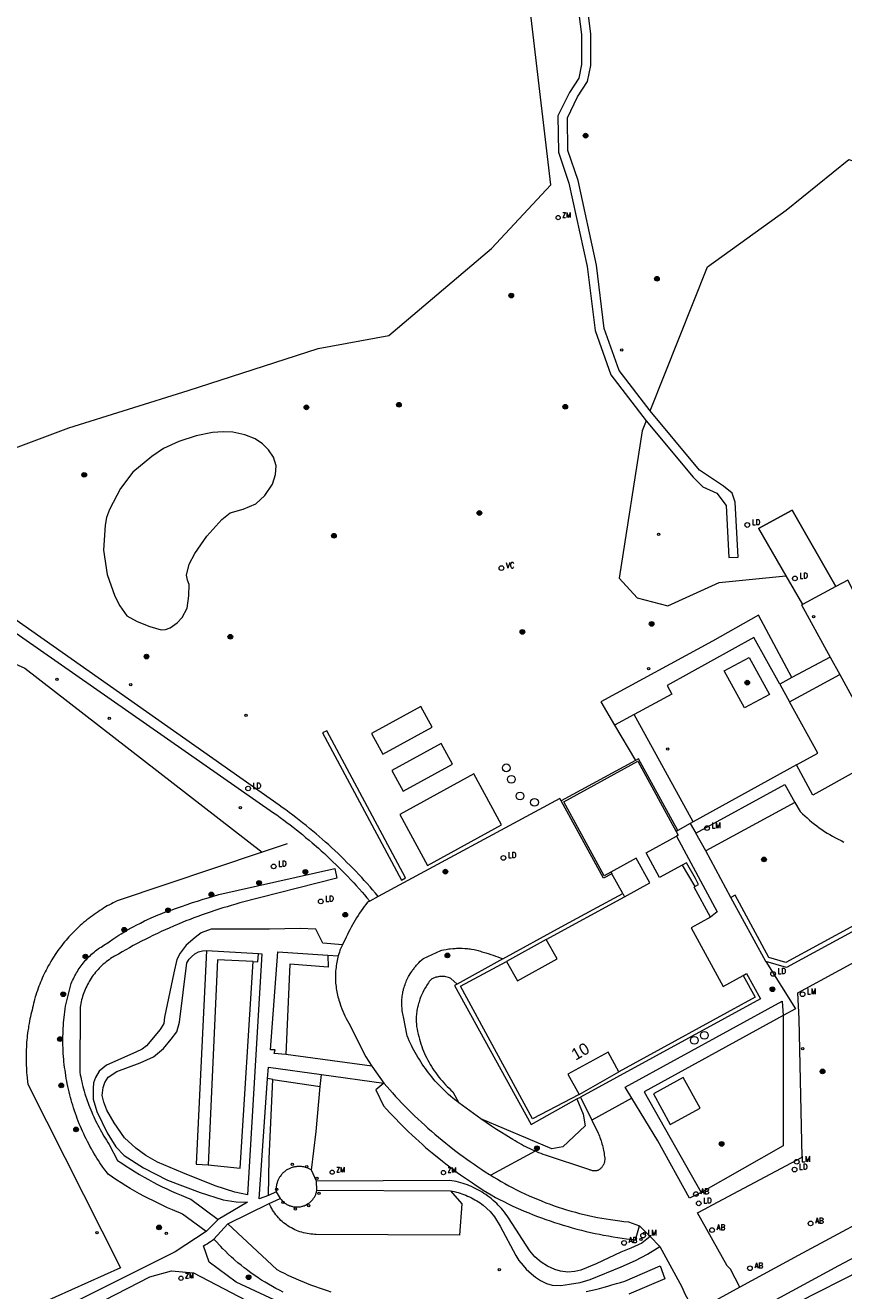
# Model space of a CAD drawing. Header units: metres. Extents: x 138165 to 154469, y 480134 to 494189.
# Tile 44 of 256: x 143039 to 143126, y 484709 to 484844. Entities that reach past the tile are written whole.
import ezdxf

# ---------------------------------------------------------------- set-up
doc = ezdxf.new("R2010")
doc.units = ezdxf.units.M
doc.header["$LTSCALE"] = 0.001
doc.header["$MEASUREMENT"] = 0
for name, color, linetype, lineweight in [('Level 5', 7, 'Continuous', 0), ('TOP-L-terrein schutting raster hek leuning', 7, 'Continuous', 0), ('TOP-L-topo objecten punt', 7, 'Continuous', 0), ('TOP-L-topo objecten vlak', 7, 'Continuous', 0), ('TOP-T-topo huisnummering naamgeving', 7, 'Continuous', 0)]:
    doc.layers.add(name, color=color, linetype=linetype, lineweight=lineweight)
doc.styles.add('Style-INTL_ISO', font='INTL_ISO.shx')
doc.styles.add('Style-STANDARD', font='STANDARD.shx')

# ---------------------------------------------------------------- blocks, each defined once
blk = doc.blocks.new('24')
at = {"layer": 'TOP-L-topo objecten punt', "color": 7, "linetype": 'Continuous', "lineweight": 0}
for radius in [0.025, 0.0182, 0.0115, 0.005]:
    blk.add_circle((0, 0), radius, dxfattribs=at)
blk = doc.blocks.new('304')
at = {"layer": 'TOP-L-topo objecten punt', "color": 7, "linetype": 'Continuous', "lineweight": 0}
blk.add_circle((0, 0), 0.0225, dxfattribs=at)
at = {"layer": 'TOP-L-topo objecten punt', "color": 7, "linetype": 'Continuous', "lineweight": 0, "style": 'Style-STANDARD'}
blk.add_text('ZM', height=0.054, dxfattribs=at).set_placement((0.043, 0))
blk = doc.blocks.new('22')
at = {"layer": 'TOP-L-topo objecten punt', "color": 7, "linetype": 'Continuous', "lineweight": 0}
blk.add_circle((0, 0), 0.025, dxfattribs=at)
at = {"layer": 'TOP-L-topo objecten punt', "color": 7, "linetype": 'Continuous', "lineweight": 0, "style": 'Style-STANDARD'}
blk.add_text('VC', height=0.06, dxfattribs=at).set_placement((0.0483, 0))
blk = doc.blocks.new('121')
at = {"layer": 'TOP-L-topo objecten punt', "color": 7, "linetype": 'Continuous', "lineweight": 0}
blk.add_circle((0, 0), 0.025, dxfattribs=at)
at = {"layer": 'TOP-L-topo objecten punt', "color": 7, "linetype": 'Continuous', "lineweight": 0, "style": 'Style-STANDARD'}
blk.add_text('LD', height=0.06, dxfattribs=at).set_placement((0.0483, 0))
blk = doc.blocks.new('*U13')
at = {"layer": 'Level 5', "color": 7, "linetype": 'Continuous', "lineweight": 0}
blk.add_circle((0, 0), 0.0415, dxfattribs=at)
blk = doc.blocks.new('150')
at = {"layer": 'Level 5', "color": 7, "linetype": 'Continuous', "lineweight": 0}
blk.add_blockref('*U13', (0, 0), dxfattribs=at)
blk = doc.blocks.new('10')
at = {"layer": 'TOP-L-topo objecten punt', "linetype": 'Continuous', "lineweight": 0}
blk.add_circle((0, 0), 0.0125, dxfattribs=at)
blk = doc.blocks.new('16')
at = {"layer": 'TOP-L-topo objecten punt', "color": 7, "linetype": 'Continuous', "lineweight": 0}
blk.add_circle((0, 0), 0.025, dxfattribs=at)
at = {"layer": 'TOP-L-topo objecten punt', "color": 7, "linetype": 'Continuous', "lineweight": 0, "style": 'Style-STANDARD'}
blk.add_text('LM', height=0.06, dxfattribs=at).set_placement((0.0483, 0))
blk = doc.blocks.new('11')
at = {"layer": 'TOP-L-topo objecten punt', "color": 7, "linetype": 'Continuous', "lineweight": 0}
blk.add_circle((0, 0), 0.025, dxfattribs=at)
at = {"layer": 'TOP-L-topo objecten punt', "color": 7, "linetype": 'Continuous', "lineweight": 0, "style": 'Style-STANDARD'}
blk.add_text('AB', height=0.06, dxfattribs=at).set_placement((0.0483, 0))

msp = doc.modelspace()

# ---------------------------------------------------------------- linework, layer by layer
at = {"layer": 'TOP-L-terrein schutting raster hek leuning', "flags": 128}
for points in [[(143117.18, 484790.64), (143120.79, 484792.59), (143125.43, 484784.44)], [(143066.92, 484756.99), (143064.26, 484756.1), (143048.8, 484750.93), (143048.58, 484750.82), (143048.38, 484750.72), (143048.19, 484750.61), (143047.96, 484750.49), (143047.74, 484750.37), (143047.55, 484750.26), (143047.33, 484750.13), (143047.14, 484750.01), (143046.93, 484749.87), (143046.75, 484749.75), (143046.54, 484749.61), (143046.33, 484749.46), (143046.15, 484749.33), (143045.95, 484749.18), (143045.77, 484749.05), (143045.57, 484748.89), (143045.4, 484748.75), (143045.21, 484748.59), (143045.04, 484748.44), (143044.85, 484748.27), (143044.66, 484748.1), (143044.48, 484747.93), (143044.32, 484747.77), (143044.14, 484747.59), (143043.99, 484747.43), (143043.82, 484747.25), (143043.64, 484747.06), (143043.5, 484746.9), (143043.36, 484746.73), (143043.19, 484746.54), (143043.05, 484746.37), (143042.89, 484746.17), (143042.74, 484745.97), (143042.61, 484745.79), (143042.48, 484745.61), (143042.33, 484745.4), (143042.19, 484745.19), (143042.07, 484745.01), (143041.93, 484744.79), (143041.82, 484744.61), (143041.68, 484744.39), (143041.56, 484744.17), (143041.45, 484743.98), (143041.33, 484743.75), (143041.21, 484743.53), (143041.11, 484743.33), (143041.02, 484743.14), (143040.91, 484742.91), (143040.8, 484742.67), (143040.71, 484742.47), (143040.62, 484742.24), (143040.53, 484742.03), (143040.45, 484741.83), (143040.37, 484741.59), (143040.28, 484741.35), (143040.2, 484741.11), (143040.12, 484740.86), (143040.06, 484740.66), (143039.99, 484740.41), (143039.93, 484740.2), (143039.87, 484739.95), (143039.82, 484739.74), (143039.76, 484739.49), (143039.71, 484739.26), (143039.65, 484739.03), (143039.6, 484738.79), (143039.55, 484738.55), (143039.49, 484738.32), (143039.4, 484737.84), (143039.35, 484737.56), (143039.32, 484737.32), (143039.27, 484737.04), (143039.24, 484736.8), (143039.21, 484736.56), (143039.19, 484736.32), (143039.16, 484736.08), (143039.14, 484735.84), (143039.12, 484735.6), (143039.11, 484735.32), (143039.09, 484735.07), (143039.08, 484734.79), (143039.08, 484734.31), (143039.08, 484734.06), (143039.09, 484733.58), (143039.09, 484733.34), (143039.11, 484733.1), (143039.12, 484732.85), (143039.14, 484732.61), (143039.16, 484732.33), (143039.19, 484732.09), (143039.24, 484731.61), (143039.28, 484731.36), (143049.15, 484711.77)]]:
    msp.add_lwpolyline(points, dxfattribs=at)
at = {"layer": 'TOP-L-topo objecten vlak', "flags": 128}
for points in [[(143001.53, 484822.58), (143016.48, 484803.47), (143029.71, 484797.39), (143037.38, 484799.04), (143043.64, 484801.38), (143056.35, 484805.35), (143070.24, 484809.82), (143077.76, 484811.24), (143088.72, 484820.49), (143095.03, 484827.29), (143091.14, 484860.53), (143076.13, 484880.34), (143059.04, 484887.23), (143038.9, 484882.14), (143021.35, 484869.31), (143015.36, 484862.31), (143009.79, 484852.09), (143006.63, 484844.08), (143001.53, 484822.58)], [(143096.86, 484854.65), (143098.31, 484843.33), (143098.31, 484840.14), (143098.01, 484838.69), (143097.02, 484837.16), (143095.8, 484834.65), (143095.86, 484830.78), (143096.97, 484827.48), (143098.91, 484818.57), (143099.77, 484811.75), (143101.45, 484807.02), (143105.19, 484802.11)], [(143105.62, 484803.2), (143102.34, 484807.5), (143100.74, 484811.98), (143099.9, 484818.74), (143097.94, 484827.75), (143096.85, 484830.95), (143096.8, 484834.43), (143097.89, 484836.67), (143098.95, 484838.31), (143099.31, 484840.03), (143099.31, 484843.39), (143098.58, 484849.09)], [(143105.62, 484803.2), (143111.73, 484818.54), (143120.14, 484824.58), (143126.81, 484830.01), (143135.87, 484826.94), (143140.08, 484816.66), (143151.15, 484808.4), (143165.71, 484801.49)], [(142959.92, 484813.59), (142978.94, 484824.78), (142994.62, 484822.95), (143011.14, 484792.97), (143037.93, 484776.21), (143038.94, 484775.72), (143064.26, 484756.1), (143048.8, 484750.93), (143048.58, 484750.82), (143048.38, 484750.72), (143048.19, 484750.61), (143047.96, 484750.49), (143047.74, 484750.37), (143047.55, 484750.26), (143047.33, 484750.13), (143047.14, 484750.01), (143046.93, 484749.87), (143046.75, 484749.75), (143046.54, 484749.61), (143046.33, 484749.46), (143046.15, 484749.33), (143045.95, 484749.18), (143045.77, 484749.05), (143045.57, 484748.89)], [(143105.19, 484802.11), (143110.21, 484796.11), (143111.25, 484795.07), (143112.74, 484794.42), (143113.73, 484793.09), (143114.01, 484787.53), (143115, 484787.58), (143114.71, 484793.44), (143114.38, 484794.42), (143113.44, 484795.16), (143110.88, 484796.86), (143105.62, 484803.2)], [(143105.19, 484802.11), (143104.76, 484801.04), (143102.31, 484785.33), (143104.23, 484783.24), (143107.53, 484782.38), (143113, 484784.89), (143120.1, 484785.59)], [(143048.55, 484783.41), (143049.08, 484782.39), (143049.83, 484781.32), (143050.93, 484780.72), (143052.26, 484780.17), (143053.5, 484779.82), (143053.95, 484779.86), (143054.44, 484780.03), (143055.2, 484780.56), (143055.71, 484781.14), (143056.26, 484782.12), (143056.44, 484783.46), (143056.48, 484784.67), (143056.29, 484785.14), (143056.2, 484785.66), (143056.46, 484786.84), (143057.08, 484787.98), (143058.37, 484789.83), (143059.95, 484791.61), (143060.83, 484792.29), (143062.23, 484792.7), (143063.57, 484793.27), (143064.55, 484794.15), (143065.35, 484795.37), (143065.68, 484796.4), (143065.73, 484797.33), (143065.47, 484798.23), (143064.92, 484799.01), (143064.3, 484799.68), (143063.52, 484800.2), (143062.42, 484800.64), (143061.13, 484800.92), (143060.08, 484800.95), (143058.97, 484800.87), (143057.22, 484800.51), (143055.38, 484799.93), (143053.74, 484799.17), (143052.48, 484798.31), (143050.47, 484796.64), (143049.15, 484794.89), (143047.96, 484792.66), (143047.65, 484791.8), (143047.5, 484790.98), (143047.33, 484788.34), (143047.74, 484785.72), (143048.55, 484783.41)], [(143125.43, 484784.44), (143120.79, 484792.59), (143117.18, 484790.64), (143120.1, 484785.59)], [(143021.39, 484791.08), (143065.47, 484760.32), (143065.81, 484760.08), (143066.18, 484759.81), (143066.56, 484759.53), (143066.87, 484759.29), (143067.24, 484759.01), (143067.55, 484758.77), (143067.92, 484758.48), (143068.23, 484758.24), (143068.54, 484757.99), (143068.89, 484757.69), (143069.25, 484757.39), (143069.6, 484757.09), (143070.25, 484756.53), (143070.54, 484756.26), (143070.89, 484755.95), (143071.18, 484755.68), (143071.51, 484755.37), (143071.8, 484755.09), (143072.13, 484754.77), (143072.46, 484754.45), (143072.79, 484754.12), (143073.07, 484753.84), (143073.39, 484753.5), (143073.71, 484753.17), (143074.02, 484752.83), (143074.29, 484752.54), (143074.6, 484752.2), (143074.91, 484751.85), (143075.17, 484751.55), (143075.43, 484751.25), (143075.73, 484750.9)], [(143076.63, 484751.38), (143076.33, 484751.74), (143076.02, 484752.09), (143075.76, 484752.4), (143075.45, 484752.75), (143075.14, 484753.09), (143074.87, 484753.39), (143074.55, 484753.73), (143074.23, 484754.07), (143073.95, 484754.36), (143073.63, 484754.69), (143073.3, 484755.02), (143072.97, 484755.35), (143072.68, 484755.63), (143072.35, 484755.96), (143072.01, 484756.28), (143071.66, 484756.59), (143071.32, 484756.91), (143071.02, 484757.18), (143070.67, 484757.49), (143070.32, 484757.79), (143070.02, 484758.06), (143069.66, 484758.36), (143069.3, 484758.65), (143068.94, 484758.95), (143068.57, 484759.24), (143068.21, 484759.53), (143067.84, 484759.82), (143067.52, 484760.06), (143067.14, 484760.34), (143066.77, 484760.62), (143066.39, 484760.89), (143066.05, 484761.13), (143022.63, 484791.65)], [(143120.1, 484785.59), (143121.86, 484782.52)], [(143125.43, 484784.44), (143121.86, 484782.52)], [(143128.83, 484782.22), (143128.17, 484782.34), (143127.62, 484783.31), (143126.71, 484785.12), (143125.43, 484784.44)], [(143121.86, 484782.52), (143121.78, 484782.48), (143124.84, 484776.92)], [(143120.75, 484774.73), (143117.18, 484781.39), (143112.26, 484778.62), (143100.36, 484772.14), (143101.82, 484769.66)], [(143119.45, 484774.03), (143116.7, 484779), (143107.45, 484773.89), (143107.93, 484772.98), (143103.94, 484770.81)], [(143116.19, 484776.88), (143118.35, 484772.93), (143115.7, 484771.5), (143113.53, 484775.45), (143116.19, 484776.88)], [(143124.84, 484776.92), (143120.75, 484774.73)], [(143124.84, 484776.92), (143125.85, 484775.07)], [(143120.75, 484774.73), (143119.45, 484774.03)], [(143120.48, 484772.16), (143125.85, 484775.07)], [(143125.85, 484775.07), (143133, 484761.98)], [(143119.45, 484774.03), (143120.48, 484772.16)], [(143121.25, 484765.43), (143123.5, 484766.66), (143120.48, 484772.16)], [(143075.92, 484768.76), (143077.12, 484766.56), (143082.38, 484769.44), (143081.18, 484771.64), (143075.92, 484768.76)], [(143103.94, 484770.81), (143101.82, 484769.66)], [(143110.21, 484759.34), (143103.94, 484770.81)], [(143079.54, 484753.36), (143071.14, 484769.06), (143070.7, 484768.83), (143079.1, 484753.12), (143079.54, 484753.36)], [(143101.82, 484769.66), (143104.05, 484765.89)], [(143078.08, 484764.81), (143079.28, 484762.61), (143084.54, 484765.49), (143083.34, 484767.69), (143078.08, 484764.81)], [(143104.05, 484765.89), (143096.14, 484761.57)], [(143101.45, 484753.99), (143100.73, 484753.6), (143096.41, 484761.49), (143104.31, 484765.81), (143108.41, 484758.32)], [(143108.58, 484758.42), (143104.39, 484766.08), (143104.05, 484765.89)], [(143121.25, 484765.43), (143110.21, 484759.34)], [(143133, 484761.98), (143130.48, 484760.59), (143128.02, 484764.99), (143122.98, 484762.2), (143121.25, 484765.43)], [(143078.92, 484760.14), (143081.89, 484754.7), (143089.79, 484759.02), (143086.82, 484764.46), (143078.92, 484760.14)], [(143110.51, 484758.14), (143119.98, 484763.31), (143121.05, 484761.42)], [(143096.14, 484761.57), (143096, 484761.83), (143076.63, 484751.38)], [(143101.55, 484753.81), (143100.65, 484753.32), (143096.14, 484761.57)], [(143121.05, 484761.42), (143111.55, 484756.24)], [(143121.05, 484761.42), (143121.62, 484760.45), (143121.86, 484760.21), (143122.11, 484759.98), (143122.36, 484759.76), (143122.61, 484759.54), (143122.87, 484759.32), (143123.14, 484759.11), (143123.4, 484758.91), (143123.67, 484758.71), (143123.95, 484758.52), (143124.23, 484758.33), (143124.52, 484758.15), (143124.8, 484757.98), (143125.09, 484757.81), (143125.39, 484757.64), (143125.69, 484757.49), (143125.99, 484757.34), (143126.29, 484757.19)], [(143108.58, 484758.42), (143108.41, 484758.32)], [(143108.41, 484758.32), (143108.63, 484757.91), (143108.45, 484757.82)], [(143109.91, 484759.18), (143108.58, 484758.42)], [(143110.21, 484759.34), (143109.91, 484759.18)], [(143109.91, 484759.18), (143110.51, 484758.14)], [(143109.05, 484754.73), (143106.64, 484753.41), (143105.21, 484756.04), (143108.45, 484757.82)], [(143108.45, 484757.82), (143112.76, 484749.76), (143112.07, 484749.19)], [(143111.55, 484756.24), (143110.51, 484758.14)], [(143102.89, 484751.36), (143105.59, 484752.84), (143104.15, 484755.47), (143101.45, 484753.99)], [(143114.25, 484751.28), (143111.55, 484756.24)], [(143058.3, 484715.64), (143055.77, 484717.51), (143055.46, 484717.64), (143055.2, 484717.74), (143054.69, 484717.96), (143054.17, 484718.18), (143053.66, 484718.42), (143053.15, 484718.66), (143052.65, 484718.9), (143052.15, 484719.16), (143051.65, 484719.42), (143051.16, 484719.68), (143050.67, 484719.96), (143050.18, 484720.24), (143049.7, 484720.53), (143049.23, 484720.83), (143048.75, 484721.13), (143048.29, 484721.44), (143047.82, 484721.75), (143047.64, 484722), (143047.46, 484722.24), (143047.28, 484722.49), (143046.96, 484722.96), (143046.8, 484723.21), (143046.64, 484723.47), (143046.47, 484723.73), (143046.32, 484723.99), (143046.16, 484724.25), (143046.04, 484724.48), (143045.89, 484724.75), (143045.76, 484724.98), (143045.62, 484725.25), (143045.49, 484725.52), (143045.35, 484725.79), (143045.22, 484726.07), (143045.09, 484726.34), (143044.87, 484726.86), (143044.75, 484727.14), (143044.64, 484727.43), (143044.53, 484727.71), (143044.44, 484727.96), (143044.34, 484728.24), (143044.24, 484728.53), (143044.14, 484728.82), (143044.05, 484729.11), (143043.96, 484729.4), (143043.88, 484729.69), (143043.81, 484729.95), (143043.73, 484730.24), (143043.66, 484730.54), (143043.59, 484730.83), (143043.53, 484731.13), (143043.47, 484731.43), (143043.42, 484731.68), (143043.36, 484731.98), (143043.31, 484732.28), (143043.27, 484732.59), (143043.23, 484732.84), (143043.19, 484733.15), (143043.15, 484733.45), (143043.12, 484733.75), (143043.1, 484734.01), (143043.07, 484734.31), (143043.05, 484734.62), (143043.04, 484734.92), (143043.02, 484735.23), (143043.01, 484735.53), (143043.01, 484735.84), (143043.01, 484736.14), (143043.01, 484736.44), (143043.02, 484736.75), (143043.03, 484737.05), (143043.04, 484737.31), (143043.06, 484737.62), (143043.08, 484737.92), (143043.11, 484738.22), (143043.13, 484738.48), (143043.17, 484738.79), (143043.2, 484739.09), (143043.24, 484739.39), (143043.29, 484739.68), (143043.9, 484742.1), (143043.97, 484742.27), (143044.04, 484742.43), (143044.12, 484742.6), (143044.2, 484742.76), (143044.28, 484742.92), (143044.37, 484743.08), (143044.46, 484743.24), (143044.55, 484743.39), (143044.65, 484743.55), (143044.75, 484743.7), (143044.85, 484743.85), (143044.96, 484743.99), (143045.07, 484744.14), (143045.2, 484744.3), (143045.32, 484744.44), (143045.43, 484744.58), (143045.56, 484744.71), (143045.68, 484744.84), (143045.81, 484744.97), (143045.94, 484745.09), (143046.07, 484745.22), (143046.21, 484745.34), (143046.35, 484745.45), (143046.49, 484745.57), (143046.63, 484745.68), (143046.78, 484745.79), (143046.92, 484745.89), (143047.08, 484745.99), (143047.23, 484746.09), (143047.38, 484746.18), (143047.54, 484746.28), (143047.7, 484746.37), (143047.93, 484746.53), (143048.33, 484746.82), (143048.56, 484746.97), (143048.98, 484747.24), (143049.21, 484747.39), (143049.67, 484747.67), (143049.91, 484747.81), (143050.34, 484748.06), (143050.58, 484748.19), (143050.82, 484748.32), (143051.27, 484748.55), (143051.71, 484748.77), (143051.96, 484748.89), (143052.41, 484749.1), (143052.66, 484749.21), (143053.17, 484749.42), (143053.38, 484749.5), (143053.63, 484749.6), (143053.89, 484749.7), (143054.14, 484749.79), (143054.4, 484749.88), (143054.65, 484749.97), (143054.91, 484750.06), (143055.13, 484750.13), (143055.65, 484750.32), (143056.24, 484750.53), (143056.83, 484750.73), (143057.36, 484750.9), (143057.95, 484751.09), (143058.48, 484751.25), (143059.08, 484751.43), (143059.64, 484751.59), (143071.99, 484754.36), (143072.21, 484753.34), (143061.89, 484750.69), (143061.45, 484750.57), (143060.95, 484750.42), (143060.51, 484750.29), (143060.07, 484750.16), (143059.64, 484750.02), (143059.2, 484749.88), (143058.7, 484749.72), (143058.27, 484749.57), (143057.84, 484749.41), (143057.41, 484749.26), (143056.98, 484749.1), (143056.56, 484748.93), (143056.13, 484748.77), (143055.71, 484748.59), (143055.22, 484748.4), (143054.8, 484748.22), (143054.32, 484748.01), (143053.91, 484747.82), (143053.49, 484747.63), (143053.08, 484747.44), (143052.61, 484747.21), (143052.2, 484747.01), (143051.79, 484746.81), (143051.38, 484746.6), (143050.92, 484746.36), (143050.51, 484746.14), (143050.11, 484745.92), (143049.71, 484745.7), (143049.31, 484745.47), (143048.92, 484745.24), (143048.52, 484745.01), (143048.09, 484744.75), (143047.93, 484744.64), (143047.77, 484744.52), (143047.61, 484744.4), (143047.46, 484744.27), (143047.31, 484744.15), (143047.17, 484744.01), (143047.02, 484743.88), (143046.89, 484743.74), (143046.75, 484743.59), (143046.62, 484743.45), (143046.49, 484743.3), (143046.37, 484743.14), (143046.25, 484742.99), (143046.14, 484742.83), (143046.03, 484742.67), (143045.92, 484742.5), (143045.82, 484742.33), (143045.72, 484742.16), (143045.63, 484741.99), (143045.54, 484741.81), (143045.46, 484741.64), (143045.38, 484741.46), (143045.3, 484741.28), (143045.23, 484741.09), (143045.17, 484740.91), (143045.11, 484740.72), (143045.05, 484740.53), (143045, 484740.34), (143044.96, 484740.15), (143044.92, 484739.96), (143044.88, 484739.76), (143044.85, 484739.56), (143044.8, 484732.65), (143044.85, 484732.37), (143044.9, 484732.13), (143044.95, 484731.9), (143045.01, 484731.62), (143045.07, 484731.39), (143045.14, 484731.11), (143045.2, 484730.88), (143045.28, 484730.61), (143045.36, 484730.34), (143045.43, 484730.11), (143045.52, 484729.84), (143045.6, 484729.61), (143045.69, 484729.35), (143045.78, 484729.12), (143045.88, 484728.86), (143045.97, 484728.63), (143046.08, 484728.37), (143046.17, 484728.15), (143046.29, 484727.89), (143046.49, 484727.46), (143046.62, 484727.2), (143046.73, 484726.99), (143046.86, 484726.74), (143046.97, 484726.53), (143047.11, 484726.28), (143047.37, 484725.83), (143047.52, 484725.59), (143047.65, 484725.38), (143047.8, 484725.15), (143047.95, 484724.93), (143048.83, 484723.22), (143049.29, 484722.92), (143049.74, 484722.61), (143050.21, 484722.32), (143050.72, 484722), (143051.19, 484721.72), (143051.67, 484721.45), (143052.14, 484721.18), (143052.63, 484720.92), (143053.11, 484720.67), (143053.6, 484720.42), (143054.1, 484720.18), (143054.6, 484719.95), (143055.1, 484719.73), (143055.6, 484719.51), (143056.11, 484719.3), (143056.36, 484719.2), (143056.65, 484719.09), (143059.58, 484716.91)], [(143110.4, 484752.43), (143110.77, 484752.67), (143110.45, 484753.3), (143109.51, 484754.97), (143109.05, 484754.73)], [(143109.05, 484754.73), (143110.4, 484752.43)], [(143101.45, 484753.99), (143101.55, 484753.81)], [(143102.7, 484751.71), (143101.55, 484753.81)], [(143115.8, 484706.6), (143125.75, 484712.02), (143152.71, 484726.29), (143171.44, 484736.24), (143196.13, 484749.13), (143204.42, 484753.35)], [(143089.91, 484744.72), (143096.14, 484748.14), (143099.55, 484750), (143102.7, 484751.71)], [(143102.7, 484751.71), (143102.89, 484751.36)], [(143112.07, 484749.19), (143110.34, 484752.39), (143110.4, 484752.43)], [(143134.73, 484752.3), (143120.11, 484744.34), (143118.3, 484744.88), (143114.69, 484751.52), (143114.25, 484751.28)], [(143134.73, 484752.3), (143134.97, 484751.86), (143120.17, 484743.81), (143117.96, 484744.46)], [(143075.73, 484750.9), (143075.48, 484750.76), (143075.3, 484750.53), (143075.14, 484750.31), (143074.98, 484750.09), (143074.8, 484749.84), (143074.65, 484749.61), (143074.48, 484749.35), (143074.33, 484749.12), (143074.17, 484748.86), (143074.04, 484748.62), (143073.88, 484748.35), (143073.75, 484748.12), (143073.61, 484747.84), (143073.47, 484747.57), (143073.35, 484747.32), (143073.22, 484747.04), (143072.82, 484746.23)], [(143076.63, 484751.38), (143075.73, 484750.9)], [(143094.55, 484746.8), (143102.89, 484751.36)], [(143115.21, 484709.7), (143114.18, 484711.62), (143113.84, 484711.98), (143110.68, 484717.62), (143111.44, 484718.04), (143112.29, 484718.5), (143121.84, 484723.59), (143121.53, 484738.33), (143121.38, 484741.12), (143139.16, 484750.77)], [(143117.96, 484744.46), (143114.25, 484751.28)], [(143045.57, 484748.89), (143045.4, 484748.75), (143045.21, 484748.59), (143045.04, 484748.44), (143044.85, 484748.27), (143044.66, 484748.1), (143044.48, 484747.93), (143044.32, 484747.77), (143044.14, 484747.59), (143043.99, 484747.43), (143043.82, 484747.25), (143043.64, 484747.06), (143043.5, 484746.9), (143043.36, 484746.73), (143043.19, 484746.54), (143043.05, 484746.37), (143042.89, 484746.17), (143042.74, 484745.97), (143042.61, 484745.79), (143042.48, 484745.61), (143042.33, 484745.4), (143042.19, 484745.19), (143042.07, 484745.01), (143041.93, 484744.79), (143041.82, 484744.61), (143041.68, 484744.39), (143041.56, 484744.17), (143041.45, 484743.98), (143041.33, 484743.75), (143041.21, 484743.53), (143041.11, 484743.33), (143041.02, 484743.14), (143040.91, 484742.91), (143040.8, 484742.67), (143040.71, 484742.47), (143040.62, 484742.24), (143040.53, 484742.03), (143040.45, 484741.83), (143040.37, 484741.59), (143040.28, 484741.35), (143040.2, 484741.11), (143040.12, 484740.86), (143040.06, 484740.66), (143039.99, 484740.41), (143039.93, 484740.2), (143039.87, 484739.95), (143039.82, 484739.74), (143039.76, 484739.49), (143039.71, 484739.26), (143039.65, 484739.03), (143039.6, 484738.79), (143039.55, 484738.55), (143039.49, 484738.32), (143039.4, 484737.84), (143039.35, 484737.56), (143039.32, 484737.32), (143039.27, 484737.04), (143039.24, 484736.8), (143039.21, 484736.56), (143039.19, 484736.32), (143039.16, 484736.08), (143039.14, 484735.84), (143039.12, 484735.6), (143039.11, 484735.32), (143039.09, 484735.07), (143039.08, 484734.79), (143039.08, 484734.31), (143039.08, 484734.06), (143039.09, 484733.58), (143039.09, 484733.34), (143039.11, 484733.1), (143039.12, 484732.85), (143039.14, 484732.61), (143039.16, 484732.33), (143039.19, 484732.09), (143039.24, 484731.61), (143039.28, 484731.36), (143049.15, 484711.77), (143019.51, 484698.48)], [(143112.07, 484749.19), (143110, 484748.05), (143113.42, 484741.79), (143115.56, 484742.95)], [(143072.82, 484746.23), (143070.74, 484746.39), (143069.96, 484747.88), (143068.31, 484747.98), (143065.05, 484747.89), (143058.8, 484747.89), (143057.76, 484747.51), (143057.1, 484747.01), (143056.15, 484746.18), (143055.5, 484745.32), (143055.17, 484744.65), (143054.83, 484743.22), (143053.85, 484738.52), (143053.76, 484737.85), (143053.36, 484737.18), (143051.92, 484735.45), (143051.45, 484735.11), (143050.77, 484734.79), (143047.67, 484733.4), (143046.89, 484732.74), (143046.48, 484732.09), (143046.27, 484731.51), (143046.23, 484730.91), (143046.23, 484729.76), (143046.62, 484728.43), (143047.71, 484726.18), (143048.66, 484724.66), (143049.54, 484723.75), (143051.61, 484722.44), (143054.16, 484721.13), (143057.64, 484719.8), (143060.11, 484719.03), (143061.48, 484718.8), (143062.69, 484718.77), (143059.58, 484716.91)], [(143072.82, 484746.23), (143072.62, 484745.81), (143072.55, 484745.64), (143072.49, 484745.44), (143072.43, 484745.27), (143072.37, 484745.04)], [(143094.55, 484746.8), (143090.31, 484744.44)], [(143090.31, 484744.44), (143091.48, 484742.38), (143095.7, 484744.72), (143094.55, 484746.8)], [(143063.88, 484745.3), (143064.23, 484745.28), (143062.69, 484719.57), (143061.33, 484719.83), (143059.26, 484720.53), (143055.81, 484721.91), (143053.11, 484723.05), (143051.86, 484723.75), (143050.77, 484724.53), (143049.58, 484725.62), (143048.47, 484727.22), (143047.69, 484728.58), (143047.37, 484729.43), (143047.21, 484730.15), (143047.29, 484731.01), (143047.48, 484731.54), (143047.83, 484732.1), (143048.74, 484732.7), (143051.26, 484733.62), (143052.65, 484734.26), (143053.72, 484735.15), (143054.54, 484736.15), (143055.14, 484736.95), (143055.45, 484737.97), (143056.23, 484744.31), (143056.47, 484744.69), (143056.71, 484744.94), (143057.07, 484745.25), (143057.47, 484745.48), (143057.88, 484745.59), (143058.32, 484745.63)], [(143058.32, 484745.63), (143057.23, 484722.84), (143058.48, 484722.77)], [(143058.32, 484745.63), (143063.88, 484745.3)], [(143063.3, 484744.46), (143063.81, 484744.42), (143063.88, 484745.3)], [(143066.79, 484734.53), (143065.54, 484734.63), (143065.63, 484735.01), (143065.13, 484735.04), (143065.92, 484745.47), (143071.26, 484745.11)], [(143071.26, 484745.11), (143071.31, 484743.85), (143067.21, 484744.17), (143066.79, 484734.53)], [(143071.26, 484745.11), (143072.37, 484745.04)], [(143072.37, 484745.04), (143072.33, 484744.92), (143072.28, 484744.72), (143072.24, 484744.54), (143072.21, 484744.36), (143072.18, 484744.18), (143072.15, 484744), (143072.13, 484743.82), (143072.11, 484743.64), (143072.09, 484743.43), (143072.08, 484743.25), (143072.07, 484743.07), (143072.06, 484742.88), (143072.06, 484742.67), (143072.07, 484742.49), (143072.08, 484742.31), (143072.09, 484742.13), (143072.11, 484741.95), (143072.13, 484741.77), (143072.15, 484741.58), (143072.18, 484741.4), (143072.21, 484741.2), (143072.25, 484741.02), (143072.29, 484740.84), (143072.33, 484740.66), (143072.38, 484740.49), (143072.43, 484740.31), (143072.49, 484740.14), (143072.64, 484739.68), (143072.74, 484739.41), (143072.85, 484739.14), (143072.95, 484738.9), (143073.08, 484738.64), (143073.21, 484738.38), (143073.34, 484738.13), (143073.48, 484737.88), (143075.32, 484734.29), (143075.95, 484733.27)], [(143085.22, 484729.37), (143085.01, 484729.53), (143084.78, 484729.72), (143084.58, 484729.88), (143084.35, 484730.07), (143084.13, 484730.27), (143083.94, 484730.44), (143083.72, 484730.65), (143083.51, 484730.85), (143083.33, 484731.04), (143083.12, 484731.25), (143082.92, 484731.47), (143082.72, 484731.69), (143082.53, 484731.91), (143082.34, 484732.14), (143082.17, 484732.34), (143081.99, 484732.58), (143081.81, 484732.81), (143081.66, 484733.02), (143081.49, 484733.26), (143081.32, 484733.51), (143081.18, 484733.73), (143081.02, 484733.98), (143080.86, 484734.23), (143080.71, 484734.48), (143080.57, 484734.74), (143080.42, 484735), (143080.3, 484735.23), (143080.17, 484735.5), (143080.04, 484735.77), (143079.94, 484736), (143079.82, 484736.27), (143079.71, 484736.52), (143079.33, 484738.55), (143079.29, 484738.7), (143079.26, 484738.85), (143079.23, 484739), (143079.2, 484739.17), (143079.18, 484739.32), (143079.17, 484739.49), (143079.16, 484739.65), (143079.15, 484739.8), (143079.15, 484739.97), (143079.15, 484740.12), (143079.15, 484740.28), (143079.16, 484740.43), (143079.17, 484740.58), (143079.19, 484740.73), (143079.21, 484740.91), (143079.24, 484741.06), (143079.27, 484741.23), (143079.31, 484741.38), (143079.34, 484741.53), (143079.39, 484741.67), (143079.43, 484741.82), (143079.49, 484741.98), (143079.54, 484742.13), (143079.6, 484742.27), (143079.66, 484742.43), (143079.73, 484742.57), (143079.8, 484742.71), (143079.87, 484742.84), (143079.94, 484742.97), (143080.03, 484743.12), (143080.11, 484743.25), (143080.21, 484743.39), (143080.33, 484743.58), (143080.42, 484743.68), (143080.48, 484743.77), (143080.63, 484743.95), (143080.71, 484744.05), (143080.79, 484744.13), (143080.86, 484744.21), (143080.96, 484744.31), (143081.12, 484744.47), (143081.29, 484744.62), (143081.37, 484744.69), (143081.46, 484744.77), (143083.31, 484745.61), (143083.43, 484745.65), (143083.58, 484745.68), (143083.87, 484745.74), (143084.02, 484745.77), (143084.17, 484745.79), (143084.32, 484745.81), (143084.57, 484745.84), (143084.72, 484745.85), (143084.84, 484745.85), (143084.99, 484745.86), (143085.12, 484745.87), (143085.27, 484745.87), (143085.42, 484745.87), (143085.57, 484745.86), (143085.85, 484745.85), (143086, 484745.84), (143086.15, 484745.82), (143086.3, 484745.8), (143086.45, 484745.78), (143086.59, 484745.76), (143086.86, 484745.71), (143087.13, 484745.65), (143087.28, 484745.61), (143087.55, 484745.54), (143087.69, 484745.49), (143087.83, 484745.45), (143088.09, 484745.38), (143088.35, 484745.3), (143088.64, 484745.21), (143088.89, 484745.12), (143089.15, 484745.03), (143089.4, 484744.93), (143089.65, 484744.83), (143089.91, 484744.72)], [(143089.91, 484744.72), (143085.05, 484742.04)], [(143063.3, 484744.46), (143059.49, 484744.64), (143058.48, 484722.77)], [(143058.48, 484722.77), (143061.9, 484722.39), (143063.3, 484744.46)], [(143098.07, 484730.26), (143093.08, 484727.66), (143085.42, 484741.81), (143090.31, 484744.44)], [(143117.96, 484744.46), (143121.12, 484739.39), (143119.8, 484738.7)], [(143085.05, 484742.04), (143084.37, 484742.65), (143084.24, 484742.7), (143084.11, 484742.75), (143083.98, 484742.78), (143083.85, 484742.81), (143083.72, 484742.83), (143083.58, 484742.85), (143083.44, 484742.85), (143083.31, 484742.85), (143083.17, 484742.84), (143083.04, 484742.82), (143082.9, 484742.79), (143082.77, 484742.76), (143082.64, 484742.71), (143082.52, 484742.66), (143082.39, 484742.61), (143082.33, 484742.58), (143082.27, 484742.54), (143082.18, 484742.43), (143082.08, 484742.3), (143081.98, 484742.16), (143081.9, 484742.04), (143081.82, 484741.93), (143081.73, 484741.79), (143081.66, 484741.66), (143081.58, 484741.54), (143081.51, 484741.4), (143081.38, 484741.14), (143081.3, 484740.99), (143081.24, 484740.84), (143081.18, 484740.71), (143081.12, 484740.55), (143081.07, 484740.42), (143081.03, 484740.28), (143080.98, 484740.12), (143080.93, 484739.96), (143080.89, 484739.83), (143080.85, 484739.66), (143080.82, 484739.53), (143080.79, 484739.39), (143080.76, 484739.22), (143080.74, 484739.08), (143080.72, 484738.92), (143080.7, 484738.75), (143080.69, 484738.61), (143080.68, 484738.44), (143080.67, 484738.3), (143080.67, 484738.16), (143080.67, 484738.01), (143080.7, 484737.77), (143080.73, 484737.5), (143080.78, 484737.23), (143080.83, 484736.97), (143080.89, 484736.7), (143080.95, 484736.43), (143081.02, 484736.17), (143081.1, 484735.91), (143081.18, 484735.65), (143081.27, 484735.39), (143081.37, 484735.14), (143081.47, 484734.88), (143081.57, 484734.63), (143081.69, 484734.38), (143081.81, 484734.14), (143081.92, 484733.92), (143082.05, 484733.68), (143082.18, 484733.45), (143082.31, 484733.24), (143082.45, 484733.01), (143082.6, 484732.78), (143082.76, 484732.56), (143082.92, 484732.34), (143083.09, 484732.12), (143083.26, 484731.91), (143083.44, 484731.7), (143083.62, 484731.5), (143083.81, 484731.3), (143084, 484731.11), (143084.19, 484730.92), (143084.39, 484730.73), (143084.59, 484730.56), (143085.22, 484729.37)], [(143085.05, 484742.04), (143084.78, 484741.9), (143092.93, 484727.07), (143097.82, 484729.78)], [(143115.56, 484742.95), (143115.91, 484743.15), (143117.39, 484740.48), (143098.19, 484729.98)], [(143115.56, 484742.95), (143116.83, 484740.65), (143102.28, 484732.69)], [(143103.68, 484729.85), (143102.96, 484731.03), (143119.69, 484740.23), (143119.8, 484738.7)], [(143119.8, 484738.7), (143104.99, 484730.56), (143111.08, 484719.82)], [(143119.8, 484738.7), (143119.81, 484724.79), (143111.08, 484719.82)], [(143075.95, 484733.27), (143066.79, 484734.53)], [(143102.28, 484732.69), (143101.16, 484734.78), (143096.86, 484732.43), (143098.07, 484730.26)], [(143064.84, 484731.95), (143064.94, 484733.17), (143070.58, 484732.38)], [(143075.95, 484733.27), (143077.24, 484731.47)], [(143098.07, 484730.26), (143102.28, 484732.69)], [(143064.94, 484719.48), (143063.94, 484719.13), (143064.84, 484731.95)], [(143065.38, 484731.87), (143064.84, 484731.95)], [(143064.94, 484719.48), (143065.01, 484723.44), (143065.38, 484731.87)], [(143065.38, 484731.87), (143070.45, 484731.1)], [(143070.45, 484731.1), (143070.58, 484732.38)], [(143070.58, 484732.38), (143077.24, 484731.47)], [(143077.24, 484731.47), (143076.36, 484730.75), (143077.19, 484729.06), (143077.53, 484728.68), (143077.88, 484728.31), (143078.22, 484727.94), (143078.53, 484727.62), (143078.84, 484727.3), (143079.19, 484726.95), (143079.51, 484726.63), (143079.87, 484726.28), (143080.24, 484725.93), (143080.61, 484725.59), (143080.98, 484725.25), (143081.31, 484724.96), (143081.69, 484724.62), (143082.03, 484724.33), (143082.37, 484724.05), (143082.76, 484723.72), (143083.1, 484723.45), (143083.5, 484723.13), (143083.85, 484722.86), (143084.25, 484722.55), (143084.65, 484722.25), (143085.06, 484721.95), (143085.42, 484721.69), (143085.83, 484721.4), (143086.25, 484721.11), (143086.67, 484720.83), (143087.09, 484720.55), (143087.46, 484720.31), (143087.83, 484720.07), (143088.26, 484719.8), (143088.69, 484719.54), (143089.13, 484719.28), (143089.56, 484719.06), (143090.02, 484718.83), (143090.49, 484718.6), (143090.9, 484718.4), (143091.32, 484718.21), (143091.79, 484718), (143092.21, 484717.82), (143092.69, 484717.62), (143093.17, 484717.43), (143093.6, 484717.26), (143094.03, 484717.1), (143094.52, 484716.92), (143094.95, 484716.77), (143095.44, 484716.61), (143095.93, 484716.45), (143096.37, 484716.31), (143096.87, 484716.17), (143097.31, 484716.04), (143097.81, 484715.91), (143098.31, 484715.78), (143098.81, 484715.65), (143099.26, 484715.55), (143099.76, 484715.44), (143100.21, 484715.35), (143100.67, 484715.26), (143101.17, 484715.17), (143101.68, 484715.08), (143102.14, 484715.01), (143102.65, 484714.93), (143103.11, 484714.87), (143103.62, 484714.81), (143104.08, 484714.76), (143104.49, 484716.26)], [(143077.24, 484731.47), (143077.57, 484731.09), (143077.86, 484730.76), (143078.15, 484730.43), (143078.49, 484730.06), (143078.83, 484729.69), (143079.13, 484729.38), (143079.48, 484729.01), (143079.83, 484728.66), (143080.14, 484728.35), (143080.5, 484728), (143080.86, 484727.65), (143081.23, 484727.31), (143081.6, 484726.97), (143081.92, 484726.67), (143082.3, 484726.34), (143082.68, 484726.02), (143083.06, 484725.69), (143083.45, 484725.37), (143083.84, 484725.06), (143084.18, 484724.78), (143084.58, 484724.47), (143084.92, 484724.21), (143085.32, 484723.9), (143085.68, 484723.64), (143086.08, 484723.35), (143086.44, 484723.1), (143086.85, 484722.81), (143087.27, 484722.53), (143087.69, 484722.25), (143088.05, 484722.01), (143088.48, 484721.74), (143088.65, 484721.64)], [(143105.98, 484730.34), (143107.78, 484727.05), (143110.95, 484728.79), (143109.15, 484732.08), (143105.98, 484730.34)], [(143069.5, 484722.2), (143070.01, 484726.32), (143070.45, 484731.1)], [(143097.82, 484729.78), (143098.19, 484729.98)], [(143098.19, 484729.98), (143099.41, 484727.52)], [(143103.68, 484729.85), (143099.41, 484727.52)], [(143111.08, 484719.82), (143109.84, 484719.19), (143106.46, 484725.31), (143103.68, 484729.85)], [(143087.59, 484727.66), (143085.22, 484729.37)], [(143097.82, 484729.78), (143098.48, 484728.17), (143098.71, 484726.91), (143096.3, 484724.69), (143095.13, 484724.46), (143087.59, 484727.66)], [(143152.84, 484729.78), (143132.26, 484718.9), (143121.42, 484713.09), (143115.21, 484709.7)], [(143189.38, 484711.32), (143143.46, 484687.38), (143137.29, 484687.15), (143132.55, 484687.91), (143121.43, 484708.1), (143162.58, 484729.01)], [(143093.37, 484724.21), (143093.29, 484724.24), (143093.06, 484724.35), (143092.82, 484724.46), (143092.59, 484724.57), (143092.36, 484724.68), (143092.12, 484724.8), (143091.9, 484724.92), (143091.67, 484725.05), (143091.45, 484725.18), (143091.22, 484725.31), (143091, 484725.45), (143090.79, 484725.58), (143090.25, 484725.91), (143089.76, 484726.21), (143089.23, 484726.54), (143088.72, 484726.87), (143087.59, 484727.66)], [(143099.41, 484727.52), (143100.1, 484726.13), (143100.16, 484725.98), (143100.22, 484725.82), (143100.28, 484725.67), (143100.34, 484725.49), (143100.39, 484725.33), (143100.44, 484725.17), (143100.49, 484725.01), (143100.54, 484724.83), (143100.58, 484724.67), (143100.62, 484724.48), (143100.65, 484724.32), (143100.71, 484723.99), (143100.74, 484723.8), (143100.76, 484723.64), (143100.78, 484723.47), (143100.75, 484723.03), (143100.73, 484722.96), (143100.68, 484722.84), (143100.66, 484722.78), (143100.62, 484722.71), (143100.59, 484722.66), (143100.55, 484722.6), (143100.51, 484722.54), (143100.47, 484722.49), (143100.43, 484722.44), (143100.38, 484722.4), (143100.33, 484722.34), (143100.28, 484722.3), (143100.22, 484722.26), (143100.17, 484722.22), (143100.11, 484722.18), (143100.05, 484722.16), (143099.99, 484722.15), (143099.93, 484722.13), (143099.88, 484722.12), (143099.82, 484722.12), (143099.75, 484722.11), (143099.64, 484722.11), (143099.58, 484722.11), (143099.47, 484722.12), (143099.4, 484722.14), (143099.29, 484722.17), (143099.23, 484722.19), (143099.18, 484722.21), (143094.46, 484723.79), (143094.22, 484723.87), (143094.01, 484723.95), (143093.77, 484724.04), (143093.53, 484724.14), (143093.37, 484724.21)], [(143093.37, 484724.21), (143088.65, 484721.64)], [(143069.5, 484722.2), (143069.42, 484722.25), (143069.34, 484722.29), (143069.27, 484722.33), (143069.19, 484722.37), (143069.11, 484722.4), (143069.04, 484722.43), (143068.96, 484722.46), (143068.88, 484722.48), (143068.8, 484722.51), (143068.71, 484722.53), (143068.63, 484722.54), (143068.55, 484722.56), (143068.45, 484722.57), (143068.37, 484722.58), (143068.2, 484722.58), (143068.12, 484722.58), (143068.03, 484722.58), (143067.95, 484722.57), (143067.87, 484722.56), (143067.7, 484722.53), (143067.62, 484722.52), (143067.52, 484722.49), (143067.44, 484722.47), (143067.36, 484722.44), (143067.29, 484722.41), (143067.21, 484722.38), (143067.13, 484722.34), (143067.05, 484722.3), (143066.97, 484722.26), (143066.9, 484722.21), (143066.83, 484722.17), (143066.76, 484722.12), (143066.69, 484722.07), (143066.63, 484722.02), (143066.56, 484721.96), (143066.5, 484721.91), (143066.44, 484721.85), (143066.39, 484721.79), (143066.32, 484721.71), (143066.27, 484721.65), (143066.17, 484721.51), (143066.12, 484721.44), (143066.08, 484721.37), (143066, 484721.22), (143065.96, 484721.15), (143065.93, 484721.07), (143065.89, 484720.98), (143065.87, 484720.9), (143065.84, 484720.82), (143065.82, 484720.74), (143065.8, 484720.66), (143065.78, 484720.58), (143065.76, 484720.41), (143065.75, 484720.33), (143065.75, 484720.24), (143065.74, 484720.16), (143065.75, 484720.07), (143065.75, 484719.98), (143065.76, 484719.89)], [(143070.04, 484721.02), (143069.5, 484722.2)], [(143105.62, 484715.11), (143104.74, 484714.39), (143103.57, 484713.88), (143102.52, 484713.43), (143099.88, 484712.21), (143098.23, 484711.52), (143097.58, 484711.38), (143096.86, 484711.31), (143096.08, 484711.4), (143095.45, 484711.58), (143094.67, 484711.93), (143094.02, 484712.39), (143093.33, 484712.96), (143092.79, 484713.58), (143090.51, 484717.11), (143090.37, 484717.31), (143090.23, 484717.5), (143090.08, 484717.7), (143089.92, 484717.91), (143089.76, 484718.09), (143089.6, 484718.27), (143089.43, 484718.45), (143089.27, 484718.62), (143089.09, 484718.78), (143088.89, 484718.96), (143088.71, 484719.12), (143088.52, 484719.27), (143088.33, 484719.42), (143088.11, 484719.58), (143087.91, 484719.71), (143087.7, 484719.84), (143087.48, 484719.98), (143087.26, 484720.1), (143087.05, 484720.21), (143086.83, 484720.32), (143086.59, 484720.43), (143086.37, 484720.52), (143086.14, 484720.61), (143085.92, 484720.69), (143085.69, 484720.77), (143085.45, 484720.84), (143085.2, 484720.91), (143084.96, 484720.97), (143084.73, 484721.02), (143084.49, 484721.06), (143084.25, 484721.1), (143070.04, 484721.02)], [(143070.09, 484720.07), (143070.04, 484721.02)], [(143088.65, 484721.64), (143088.9, 484721.48), (143089.34, 484721.22), (143089.74, 484720.98), (143090.15, 484720.75), (143090.56, 484720.53), (143090.97, 484720.31), (143091.38, 484720.1), (143091.8, 484719.89), (143092.27, 484719.67), (143092.74, 484719.45), (143093.17, 484719.27), (143093.6, 484719.09), (143094.03, 484718.91), (143094.51, 484718.72), (143094.95, 484718.56), (143095.38, 484718.4), (143095.82, 484718.25), (143096.27, 484718.11), (143096.71, 484717.97), (143097.21, 484717.82), (143097.66, 484717.7), (143098.11, 484717.58), (143098.61, 484717.46), (143099.06, 484717.35), (143099.52, 484717.25), (143100.02, 484717.15), (143100.48, 484717.06), (143100.94, 484716.98), (143101.4, 484716.91), (143101.91, 484716.84), (143102.38, 484716.78), (143102.84, 484716.72), (143103.31, 484716.68), (143104.49, 484716.26)], [(143065.76, 484719.89), (143064.94, 484719.48)], [(143084.34, 484720), (143085.54, 484718.61), (143085.3, 484715.27), (143070.02, 484715.33), (143069.83, 484715.34), (143069.64, 484715.35), (143069.43, 484715.36), (143069.25, 484715.39), (143069.06, 484715.42), (143068.86, 484715.46), (143068.67, 484715.5), (143068.47, 484715.56), (143068.27, 484715.62), (143068.09, 484715.69), (143067.92, 484715.76), (143067.73, 484715.84), (143067.56, 484715.92), (143067.37, 484716.02), (143067.19, 484716.12), (143067.03, 484716.22), (143066.86, 484716.34), (143066.71, 484716.45), (143066.54, 484716.58), (143066.4, 484716.71), (143066.26, 484716.83), (143066.11, 484716.98), (143065.98, 484717.12), (143065.84, 484717.28), (143065.71, 484717.44), (143065.6, 484717.59), (143065.49, 484717.74), (143065.37, 484717.92), (143065.27, 484718.1), (143065.18, 484718.26), (143065.09, 484718.43), (143065, 484718.62)], [(143065, 484718.62), (143066.19, 484719.18)], [(143065.76, 484719.89), (143066.19, 484719.18)], [(143066.19, 484719.18), (143066.29, 484719.05), (143066.39, 484718.93), (143066.45, 484718.87), (143066.51, 484718.82), (143066.57, 484718.77), (143066.63, 484718.72), (143066.75, 484718.62), (143066.82, 484718.58), (143066.89, 484718.54), (143066.96, 484718.5), (143067.03, 484718.47), (143067.1, 484718.44), (143067.18, 484718.4), (143067.26, 484718.37), (143067.33, 484718.35), (143067.41, 484718.33), (143067.49, 484718.31), (143067.56, 484718.29), (143067.64, 484718.28), (143067.72, 484718.27), (143067.8, 484718.26), (143067.88, 484718.26), (143067.95, 484718.26), (143068.03, 484718.26), (143068.11, 484718.26), (143068.2, 484718.27), (143068.28, 484718.28), (143068.36, 484718.29), (143068.44, 484718.31), (143068.52, 484718.33), (143068.59, 484718.35), (143068.67, 484718.38), (143068.74, 484718.4), (143068.83, 484718.44), (143068.9, 484718.47), (143068.97, 484718.51), (143069.04, 484718.54), (143069.1, 484718.58), (143069.17, 484718.63), (143069.23, 484718.67), (143069.3, 484718.72), (143069.36, 484718.77), (143069.42, 484718.82), (143069.48, 484718.88), (143069.54, 484718.94), (143069.59, 484719), (143069.64, 484719.06), (143069.69, 484719.12), (143069.74, 484719.19), (143069.78, 484719.25), (143069.82, 484719.32), (143069.86, 484719.39), (143069.9, 484719.46), (143069.93, 484719.53), (143069.96, 484719.6), (143069.99, 484719.68), (143070.02, 484719.75), (143070.04, 484719.83), (143070.06, 484719.9), (143070.08, 484719.99), (143070.09, 484720.07)], [(143070.09, 484720.07), (143084.34, 484720)], [(143084.34, 484720), (143084.54, 484719.96), (143084.74, 484719.91), (143084.97, 484719.85), (143085.17, 484719.79), (143085.37, 484719.73), (143085.56, 484719.67), (143085.76, 484719.59), (143085.97, 484719.51), (143086.16, 484719.43), (143086.38, 484719.33), (143086.56, 484719.24), (143086.77, 484719.13), (143086.95, 484719.03), (143087.15, 484718.91), (143087.32, 484718.8), (143087.5, 484718.69), (143087.67, 484718.57), (143087.83, 484718.45), (143088.56, 484717.77), (143089.04, 484717.2), (143089.65, 484716.2), (143091.29, 484713.1), (143091.64, 484712.55), (143092.07, 484712.03), (143092.42, 484711.64), (143092.97, 484711.13), (143093.4, 484710.78), (143093.95, 484710.41), (143094.59, 484710.1), (143095.18, 484709.93), (143096.1, 484709.9), (143097.04, 484710.02), (143098.15, 484710.22), (143099.22, 484710.53), (143102.55, 484711.88), (143104.07, 484712.54), (143105.36, 484713.22), (143106.66, 484714.05)], [(143060.61, 484716.45), (143065, 484718.62)], [(143059.58, 484716.91), (143058.3, 484715.64)], [(143059.11, 484714.84), (143060.61, 484716.45)], [(143060.61, 484716.45), (143065.82, 484711.58), (143066.21, 484711.38), (143066.6, 484711.19), (143067, 484711), (143067.4, 484710.82), (143067.8, 484710.64), (143068.2, 484710.47), (143068.65, 484710.28), (143069.06, 484710.11), (143069.52, 484709.93), (143069.93, 484709.78), (143070.34, 484709.63), (143070.76, 484709.48), (143071.17, 484709.34), (143071.59, 484709.21)], [(143058.3, 484715.64), (143054.96, 484713.48), (143033.94, 484702.97), (143019.29, 484696.01), (143003.06, 484687.98), (142991.3, 484689.22), (142987.37, 484689.39), (142983.72, 484689.05), (142980.72, 484689), (142977.67, 484689.56), (142974.02, 484690.81), (142968.59, 484693.29)], [(143104.49, 484716.26), (143105.62, 484715.11)], [(143105.62, 484715.11), (143106.66, 484714.05)], [(143068.68, 484706.89), (143061.49, 484710.23), (143058.61, 484712.38), (143057.99, 484714.12), (143058.19, 484714.23), (143058.38, 484714.34), (143058.58, 484714.46), (143058.76, 484714.59), (143058.95, 484714.72), (143059.11, 484714.84)], [(143066.49, 484709.18), (143066.1, 484709.37), (143065.72, 484709.57), (143065.34, 484709.78), (143064.93, 484710.01), (143064.56, 484710.23), (143064.2, 484710.46), (143063.98, 484710.6), (143063.8, 484710.72), (143063.41, 484710.98), (143063.06, 484711.23), (143062.71, 484711.48), (143062.54, 484711.61), (143062.33, 484711.77), (143062, 484712.04), (143061.67, 484712.32), (143061.34, 484712.6), (143061.18, 484712.74), (143060.99, 484712.91), (143060.64, 484713.23), (143060.33, 484713.53), (143060.03, 484713.84), (143059.85, 484714.03), (143059.7, 484714.18), (143059.41, 484714.5), (143059.27, 484714.66), (143059.11, 484714.84)], [(143106.66, 484714.05), (143109, 484709.73), (143109.34, 484708.99), (143110.4, 484707.06)], [(143039.16, 484704.04), (143052.28, 484710.82), (143054.6, 484711.45), (143056.94, 484711.22), (143064.97, 484707.03)], [(143098.8, 484709.23), (143099.3, 484709.35), (143099.79, 484709.47), (143100.21, 484709.58), (143100.71, 484709.71), (143101.13, 484709.83), (143101.55, 484709.95), (143102.04, 484710.09), (143102.46, 484710.21), (143102.93, 484710.35), (143106.68, 484711.97), (143107.2, 484710.59), (143103.34, 484708.95)], [(143115.21, 484709.7), (143110.4, 484707.06)]]:
    msp.add_lwpolyline(points, dxfattribs=at)

# ---------------------------------------------------------------- block references
at = {"layer": 'TOP-L-topo objecten punt', "xscale": 10, "yscale": 10, "zscale": 10}
for name, p in [('24', (143098.75, 484832.54)), ('304', (143095.82, 484823.8)), ('24', (143106.35, 484817.28)), ('24', (143090.82, 484815.48)), ('10', (143102.6, 484809.68)), ('24', (143078.84, 484803.84)), ('24', (143068.97, 484803.56)), ('24', (143096.58, 484803.63)), ('24', (143045.28, 484796.36)), ('24', (143087.42, 484792.29)), ('121', (143115.99, 484791.01)), ('24', (143071.91, 484789.87)), ('10', (143106.52, 484790.03)), ('22', (143089.77, 484786.42)), ('121', (143121.07, 484785.31)), ('10', (143123.05, 484781.23)), ('24', (143092, 484779.6)), ('24', (143105.79, 484780.45)), ('24', (143060.86, 484779.09)), ('24', (143051.92, 484776.97)), ('10', (143105.47, 484775.68)), ('10', (143042.36, 484774.56)), ('24', (143115.99, 484774.19)), ('10', (143050.24, 484773.98)), ('10', (143047.95, 484770.37)), ('10', (143062.54, 484770.69)), ('10', (143107.5, 484767.1)), ('150', (143090.29, 484765.1)), ('150', (143090.82, 484763.88)), ('121', (143062.76, 484762.9)), ('150', (143091.75, 484762.1)), ('10', (143061.94, 484760.85)), ('150', (143093.29, 484761.42)), ('16', (143111.7, 484758.68)), ('121', (143089.98, 484755.5)), ('24', (143117.77, 484755.34)), ('121', (143065.48, 484754.59)), ('24', (143068.87, 484754)), ('24', (143083.79, 484754.03)), ('24', (143063.92, 484752.83)), ('24', (143058.84, 484751.6)), ('121', (143070.51, 484750.85)), ('24', (143054.22, 484749.92)), ('24', (143073.12, 484749.43)), ('24', (143049.54, 484747.84)), ('24', (143045.41, 484744.98)), ('24', (143084.01, 484745.1)), ('121', (143118.74, 484743.12)), ('24', (143043.04, 484740.96)), ('24', (143118.67, 484741.48)), ('16', (143121.88, 484740.96)), ('150', (143111.41, 484736.57)), ('24', (143042.69, 484736.17)), ('150', (143110.34, 484736.03)), ('10', (143121.9, 484735.14)), ('24', (143124.01, 484732.72)), ('24', (143042.83, 484731.23)), ('24', (143044.41, 484726.54)), ('24', (143093.55, 484724.52)), ('24', (143113.25, 484724.98)), ('16', (143121.26, 484723.08)), ('10', (143067.47, 484722.81)), ('10', (143069.01, 484722.57)), ('304', (143071.72, 484721.97)), ('304', (143083.59, 484721.93)), ('121', (143121.03, 484722.25)), ('10', (143070.1, 484721.31)), ('10', (143065.8, 484720.15)), ('10', (143070.32, 484719.72)), ('11', (143110.51, 484719.63)), ('121', (143110.81, 484718.65)), ('10', (143066.47, 484718.75)), ('10', (143067.8, 484718.04)), ('10', (143069.22, 484718.39)), ('24', (143053.27, 484716.08)), ('11', (143112.23, 484715.8)), ('11', (143122.74, 484716.5)), ('10', (143046.65, 484715.53)), ('10', (143054.03, 484715.46)), ('11', (143102.85, 484714.43)), ('16', (143104.87, 484715.21)), ('10', (143105.02, 484715.46)), ('10', (143104.64, 484714.8)), ('11', (143116.27, 484711.72)), ('304', (143055.6, 484710.66)), ('24', (143062.81, 484710.76)), ('10', (143089.53, 484711.56))]:
    msp.add_blockref(name, p, dxfattribs=at)

# ---------------------------------------------------------------- texts
at = {"layer": 'TOP-T-topo huisnummering naamgeving', "style": 'Style-INTL_ISO'}
msp.add_text('10', height=1.25, rotation=29.8, dxfattribs=at).set_placement((143097.68, 484733.86))

doc.saveas('drawing.dxf')
